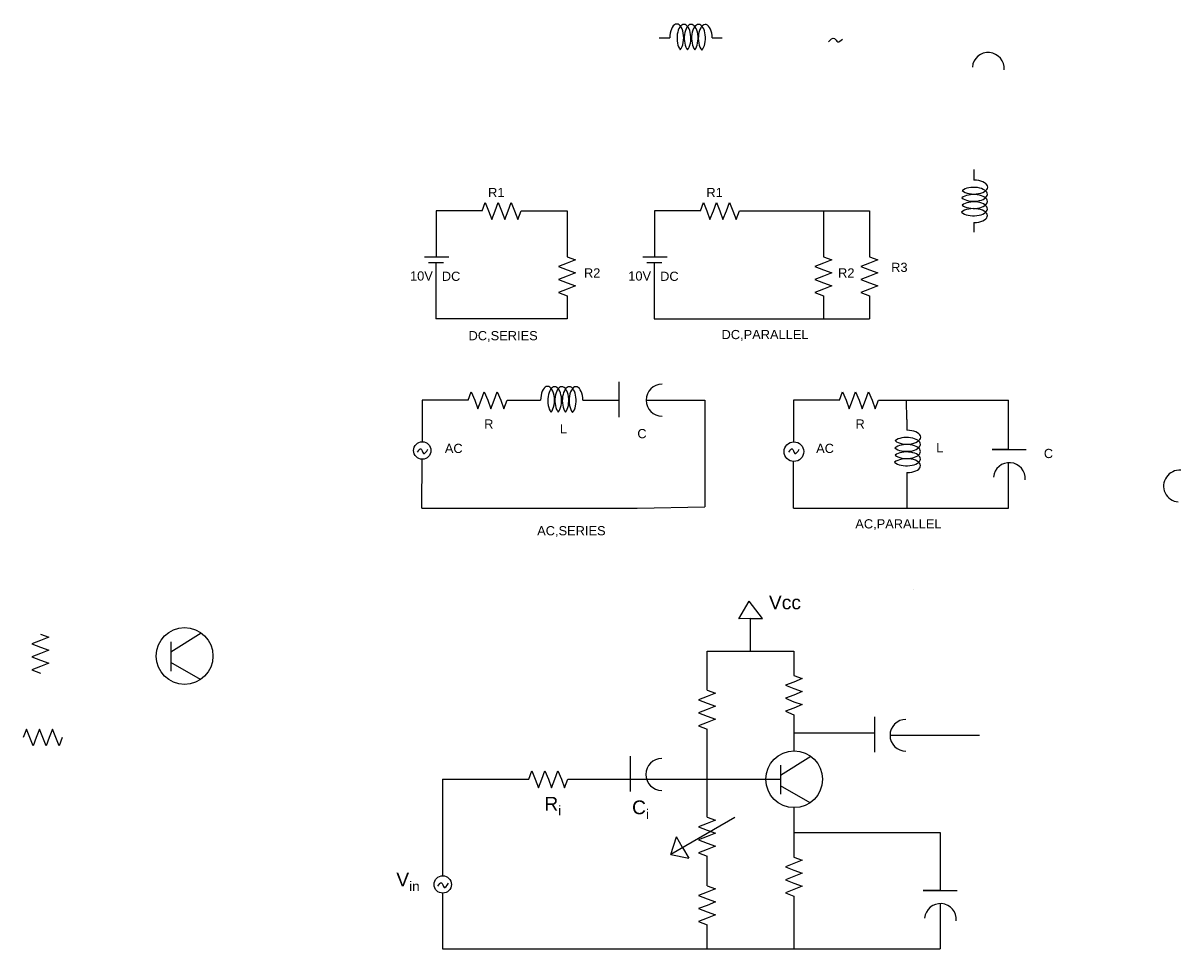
# Model space of a CAD drawing. Header units: inches. Extents: x 2770 to 5577, y 1974 to 3983.
# Tile 1 of 2: x 2770 to 2795, y 1974 to 1994. Entities that reach past the tile are written whole.
import ezdxf

# ---------------------------------------------------------------- set-up
doc = ezdxf.new("R2010")
doc.units = ezdxf.units.IN
doc.styles.get("Standard").update_dxf_attribs({"font": 'Arial.ttf'})

msp = doc.modelspace()

# ---------------------------------------------------------------- linework, layer by layer
for p, q in [((2784.093, 1993.478), (2784.327, 1993.478)), ((2785.248, 1993.478), (2785.463, 1993.478)), ((2790.949, 1990.612), (2790.949, 1990.378)), ((2780.239, 1989.709), (2779.239, 1989.709)), ((2779.239, 1989.709), (2779.239, 1989.709)), ((2779.239, 1989.709), (2779.239, 1988.709)), ((2780.239, 1989.709), (2780.304, 1989.891)), ((2780.304, 1989.891), (2780.38, 1989.709)), ((2780.38, 1989.709), (2780.447, 1989.523)), ((2780.447, 1989.523), (2780.523, 1989.709)), ((2780.523, 1989.709), (2780.588, 1989.891)), ((2780.588, 1989.891), (2780.663, 1989.709)), ((2780.663, 1989.709), (2780.73, 1989.523)), ((2780.73, 1989.523), (2780.806, 1989.709)), ((2780.806, 1989.709), (2780.871, 1989.891)), ((2780.871, 1989.891), (2780.947, 1989.709)), ((2780.947, 1989.709), (2781.014, 1989.523)), ((2781.014, 1989.523), (2781.09, 1989.709)), ((2781.09, 1989.709), (2782.09, 1989.709)), ((2782.09, 1989.709), (2782.09, 1989.709)), ((2782.09, 1989.709), (2782.09, 1988.709)), ((2784.993, 1989.709), (2783.993, 1989.709)), ((2783.993, 1989.709), (2783.993, 1989.709)), ((2783.993, 1989.709), (2783.993, 1988.709)), ((2784.993, 1989.709), (2785.058, 1989.891)), ((2785.058, 1989.891), (2785.133, 1989.709)), ((2785.133, 1989.709), (2785.201, 1989.523)), ((2785.201, 1989.523), (2785.276, 1989.709)), ((2785.276, 1989.709), (2785.341, 1989.891)), ((2785.341, 1989.891), (2785.417, 1989.709)), ((2785.417, 1989.709), (2785.484, 1989.523)), ((2785.484, 1989.523), (2785.56, 1989.709)), ((2785.56, 1989.709), (2785.625, 1989.891)), ((2785.625, 1989.891), (2785.7, 1989.709)), ((2785.7, 1989.709), (2785.768, 1989.523)), ((2785.768, 1989.523), (2785.843, 1989.709)), ((2785.843, 1989.709), (2787.671, 1989.709)), ((2787.671, 1989.709), (2788.671, 1989.709)), ((2787.671, 1989.709), (2787.671, 1988.709)), ((2788.671, 1989.709), (2788.671, 1989.709)), ((2788.671, 1989.709), (2788.671, 1988.709)), ((2790.949, 1989.457), (2790.949, 1989.243)), ((2778.983, 1988.709), (2779.512, 1988.709)), ((2779.239, 1988.709), (2779.239, 1988.709)), ((2779.512, 1988.709), (2779.512, 1988.709)), ((2782.09, 1988.709), (2782.09, 1988.709)), ((2782.09, 1988.709), (2782.272, 1988.644)), ((2783.736, 1988.709), (2784.265, 1988.709)), ((2783.993, 1988.709), (2783.993, 1988.709)), ((2784.265, 1988.709), (2784.265, 1988.709)), ((2787.671, 1988.709), (2787.671, 1988.709)), ((2787.671, 1988.709), (2787.853, 1988.644)), ((2788.671, 1988.709), (2788.671, 1988.709)), ((2788.671, 1988.709), (2788.853, 1988.644)), ((2779.069, 1988.585), (2779.395, 1988.585)), ((2779.232, 1988.585), (2779.232, 1987.358)), ((2782.09, 1988.569), (2781.903, 1988.501)), ((2781.903, 1988.501), (2782.09, 1988.425)), ((2782.272, 1988.644), (2782.09, 1988.569)), ((2782.09, 1988.425), (2782.272, 1988.36)), ((2783.822, 1988.585), (2784.149, 1988.585)), ((2783.986, 1988.585), (2783.986, 1987.358)), ((2787.671, 1988.569), (2787.485, 1988.501)), ((2787.485, 1988.501), (2787.671, 1988.425)), ((2787.853, 1988.644), (2787.671, 1988.569)), ((2787.671, 1988.425), (2787.853, 1988.36)), ((2788.671, 1988.569), (2788.485, 1988.501)), ((2788.485, 1988.501), (2788.671, 1988.425)), ((2788.853, 1988.644), (2788.671, 1988.569)), ((2788.671, 1988.425), (2788.853, 1988.36)), ((2782.09, 1988.285), (2781.903, 1988.218)), ((2781.903, 1988.218), (2782.09, 1988.142)), ((2782.272, 1988.36), (2782.09, 1988.285)), ((2787.671, 1988.285), (2787.485, 1988.218)), ((2787.485, 1988.218), (2787.671, 1988.142)), ((2787.853, 1988.36), (2787.671, 1988.285)), ((2788.671, 1988.285), (2788.485, 1988.218)), ((2788.485, 1988.218), (2788.671, 1988.142)), ((2788.853, 1988.36), (2788.671, 1988.285)), ((2782.09, 1988.002), (2781.903, 1987.934)), ((2781.903, 1987.934), (2782.09, 1987.858)), ((2782.09, 1988.142), (2782.272, 1988.077)), ((2782.272, 1988.077), (2782.09, 1988.002)), ((2787.671, 1988.002), (2787.485, 1987.934)), ((2787.485, 1987.934), (2787.671, 1987.858)), ((2787.671, 1988.142), (2787.853, 1988.077)), ((2787.853, 1988.077), (2787.671, 1988.002)), ((2788.671, 1988.002), (2788.485, 1987.934)), ((2788.485, 1987.934), (2788.671, 1987.858)), ((2788.671, 1988.142), (2788.853, 1988.077)), ((2788.853, 1988.077), (2788.671, 1988.002)), ((2782.09, 1987.858), (2782.09, 1987.358)), ((2787.671, 1987.858), (2787.671, 1987.358)), ((2788.671, 1987.858), (2788.671, 1987.358)), ((2782.09, 1987.358), (2779.232, 1987.358)), ((2782.09, 1987.358), (2782.09, 1987.358)), ((2783.986, 1987.358), (2788.671, 1987.358)), ((2788.671, 1987.358), (2788.671, 1987.358)), ((2783.226, 1985.218), (2783.226, 1985.986)), ((2783.226, 1985.986), (2783.226, 1985.986)), ((2779.936, 1985.588), (2780.001, 1985.77)), ((2780.001, 1985.77), (2780.077, 1985.588)), ((2780.22, 1985.588), (2780.285, 1985.77)), ((2780.285, 1985.77), (2780.36, 1985.588)), ((2780.503, 1985.588), (2780.568, 1985.77)), ((2780.568, 1985.77), (2780.644, 1985.588)), ((2788.023, 1985.588), (2788.088, 1985.77)), ((2788.088, 1985.77), (2788.164, 1985.588)), ((2788.307, 1985.588), (2788.372, 1985.77)), ((2788.372, 1985.77), (2788.447, 1985.588)), ((2788.59, 1985.588), (2788.655, 1985.77)), ((2788.655, 1985.77), (2788.731, 1985.588)), ((2779.936, 1985.588), (2778.936, 1985.588)), ((2778.936, 1985.588), (2778.936, 1985.588)), ((2778.936, 1985.588), (2778.936, 1984.681)), ((2780.077, 1985.588), (2780.144, 1985.401)), ((2780.144, 1985.401), (2780.22, 1985.588)), ((2780.36, 1985.588), (2780.428, 1985.401)), ((2780.428, 1985.401), (2780.503, 1985.588)), ((2780.644, 1985.588), (2780.711, 1985.401)), ((2780.711, 1985.401), (2780.787, 1985.588)), ((2780.787, 1985.588), (2781.301, 1985.588)), ((2781.278, 1985.588), (2781.512, 1985.588)), ((2782.433, 1985.588), (2782.647, 1985.588)), ((2782.647, 1985.588), (2783.226, 1985.588)), ((2783.813, 1985.588), (2785.092, 1985.588)), ((2785.092, 1985.588), (2785.092, 1983.262)), ((2788.023, 1985.588), (2787.023, 1985.588)), ((2787.023, 1985.588), (2787.023, 1985.588)), ((2787.023, 1985.588), (2787.023, 1984.681)), ((2788.164, 1985.588), (2788.231, 1985.401)), ((2788.231, 1985.401), (2788.307, 1985.588)), ((2788.447, 1985.588), (2788.514, 1985.401)), ((2788.514, 1985.401), (2788.59, 1985.588)), ((2788.731, 1985.588), (2788.798, 1985.401)), ((2788.798, 1985.401), (2788.874, 1985.588)), ((2788.874, 1985.588), (2789.388, 1985.588)), ((2789.364, 1985.588), (2789.598, 1985.588)), ((2789.49, 1985.167), (2789.481, 1985.588)), ((2789.598, 1985.588), (2791.486, 1985.588)), ((2791.486, 1985.588), (2791.701, 1985.588)), ((2791.701, 1984.511), (2791.701, 1985.588)), ((2789.49, 1985.167), (2789.49, 1984.933)), ((2791.701, 1984.511), (2791.344, 1984.511)), ((2791.344, 1984.511), (2792.085, 1984.511)), ((2778.929, 1983.237), (2778.935, 1984.302)), ((2787.016, 1983.237), (2787.021, 1984.252)), ((2791.701, 1983.237), (2791.701, 1984.228)), ((2789.49, 1984.011), (2789.49, 1983.797)), ((2789.49, 1983.797), (2789.49, 1983.237)), ((2778.929, 1983.237), (2783.614, 1983.237)), ((2783.614, 1983.237), (2785.092, 1983.262)), ((2787.016, 1983.237), (2791.701, 1983.237)), ((2789.628, 1981.475), (2789.628, 1981.475)), ((2785.83, 1980.827), (2786.051, 1981.209)), ((2786.343, 1980.834), (2786.051, 1981.209)), ((2786.089, 1980.835), (2785.83, 1980.827)), ((2786.084, 1980.122), (2786.084, 1980.834)), ((2786.084, 1980.834), (2786.343, 1980.834)), ((2770.619, 1980.352), (2770.433, 1980.285)), ((2770.619, 1980.492), (2770.801, 1980.427)), ((2770.801, 1980.427), (2770.619, 1980.352)), ((2773.46, 1980.108), (2774.118, 1980.518)), ((2770.433, 1980.285), (2770.619, 1980.209)), ((2770.619, 1980.209), (2770.801, 1980.144)), ((2770.801, 1980.144), (2770.619, 1980.069)), ((2773.46, 1980.327), (2773.46, 1979.69)), ((2785.139, 1979.273), (2785.139, 1980.122)), ((2785.139, 1980.122), (2787.029, 1980.122)), ((2787.029, 1980.122), (2787.029, 1979.589)), ((2770.619, 1980.069), (2770.433, 1980.001)), ((2770.433, 1980.001), (2770.619, 1979.925)), ((2770.619, 1979.925), (2770.801, 1979.86)), ((2770.801, 1979.86), (2770.619, 1979.785)), ((2774.103, 1979.503), (2773.46, 1979.874)), ((2770.619, 1979.785), (2770.433, 1979.718)), ((2770.433, 1979.718), (2770.619, 1979.642)), ((2787.029, 1979.589), (2787.211, 1979.524)), ((2787.029, 1979.449), (2786.842, 1979.382)), ((2786.842, 1979.382), (2787.029, 1979.306)), ((2787.211, 1979.524), (2787.029, 1979.449)), ((2785.139, 1979.132), (2784.952, 1979.065)), ((2785.139, 1979.273), (2785.321, 1979.208)), ((2785.321, 1979.208), (2785.139, 1979.132)), ((2787.029, 1979.165), (2786.842, 1979.098)), ((2786.842, 1979.098), (2787.029, 1979.022)), ((2787.029, 1979.306), (2787.211, 1979.241)), ((2787.211, 1979.241), (2787.029, 1979.165)), ((2784.952, 1979.065), (2785.139, 1978.989)), ((2785.139, 1978.849), (2784.952, 1978.782)), ((2785.139, 1978.989), (2785.321, 1978.924)), ((2785.321, 1978.924), (2785.139, 1978.849)), ((2787.029, 1978.882), (2786.842, 1978.815)), ((2787.029, 1979.022), (2787.211, 1978.957)), ((2787.211, 1978.957), (2787.029, 1978.882)), ((2784.952, 1978.782), (2785.139, 1978.706)), ((2785.139, 1978.706), (2785.321, 1978.641)), ((2785.321, 1978.641), (2785.139, 1978.565)), ((2786.842, 1978.815), (2787.029, 1978.739)), ((2787.029, 1978.739), (2787.029, 1977.949)), ((2788.789, 1977.921), (2788.789, 1978.69)), ((2788.789, 1978.69), (2788.789, 1978.69)), ((2770.319, 1978.426), (2770.244, 1978.24)), ((2770.387, 1978.24), (2770.319, 1978.426)), ((2770.603, 1978.426), (2770.527, 1978.24)), ((2770.67, 1978.24), (2770.603, 1978.426)), ((2770.886, 1978.426), (2770.811, 1978.24)), ((2770.954, 1978.24), (2770.886, 1978.426)), ((2785.139, 1978.565), (2784.952, 1978.498)), ((2784.952, 1978.498), (2785.139, 1978.422)), ((2785.139, 1976.508), (2785.139, 1978.422)), ((2787.029, 1978.344), (2788.789, 1978.344)), ((2770.462, 1978.058), (2770.387, 1978.24)), ((2770.527, 1978.24), (2770.462, 1978.058)), ((2770.746, 1978.058), (2770.67, 1978.24)), ((2770.811, 1978.24), (2770.746, 1978.058)), ((2771.029, 1978.058), (2770.954, 1978.24)), ((2771.094, 1978.24), (2771.029, 1978.058)), ((2789.121, 1978.291), (2791.072, 1978.291)), ((2783.471, 1977.067), (2783.471, 1977.836)), ((2783.471, 1977.836), (2783.471, 1977.836)), ((2786.736, 1977.423), (2787.394, 1977.834)), ((2786.736, 1977.642), (2786.736, 1977.005)), ((2779.373, 1977.332), (2779.373, 1975.23)), ((2779.373, 1977.332), (2781.257, 1977.332)), ((2781.257, 1977.332), (2781.322, 1977.514)), ((2781.322, 1977.514), (2781.397, 1977.332)), ((2781.397, 1977.332), (2781.464, 1977.145)), ((2781.464, 1977.145), (2781.54, 1977.332)), ((2781.54, 1977.332), (2781.605, 1977.514)), ((2781.605, 1977.514), (2781.681, 1977.332)), ((2781.681, 1977.332), (2781.748, 1977.145)), ((2781.748, 1977.145), (2781.824, 1977.332)), ((2781.824, 1977.332), (2781.889, 1977.514)), ((2781.889, 1977.514), (2781.964, 1977.332)), ((2781.964, 1977.332), (2782.031, 1977.145)), ((2782.031, 1977.145), (2782.107, 1977.332)), ((2782.107, 1977.332), (2783.471, 1977.332)), ((2783.471, 1977.332), (2786.736, 1977.332)), ((2787.379, 1976.819), (2786.736, 1977.19)), ((2787.029, 1976.714), (2787.029, 1975.637)), ((2785.742, 1976.502), (2784.348, 1975.697)), ((2785.139, 1976.367), (2784.952, 1976.3)), ((2785.139, 1976.508), (2785.321, 1976.443)), ((2785.321, 1976.443), (2785.139, 1976.367)), ((2784.348, 1975.697), (2784.471, 1976.076)), ((2784.604, 1975.845), (2784.471, 1976.076)), ((2784.604, 1975.845), (2784.471, 1976.076)), ((2784.952, 1976.3), (2785.139, 1976.224)), ((2785.139, 1976.084), (2784.952, 1976.017)), ((2785.139, 1976.224), (2785.321, 1976.159)), ((2785.321, 1976.159), (2785.139, 1976.084)), ((2787.029, 1976.175), (2790.216, 1976.175)), ((2790.216, 1976.175), (2790.216, 1974.907)), ((2784.604, 1975.845), (2784.737, 1975.615)), ((2784.952, 1976.017), (2785.139, 1975.941)), ((2785.139, 1975.941), (2785.321, 1975.876)), ((2785.321, 1975.876), (2785.139, 1975.8)), ((2784.348, 1975.697), (2784.737, 1975.615)), ((2784.737, 1975.615), (2784.737, 1975.615)), ((2785.139, 1975.8), (2784.952, 1975.733)), ((2784.952, 1975.733), (2785.139, 1975.657)), ((2785.139, 1975.011), (2785.139, 1975.657)), ((2787.029, 1975.637), (2787.211, 1975.572)), ((2787.211, 1975.572), (2787.029, 1975.496)), ((2787.029, 1975.496), (2786.842, 1975.429)), ((2786.842, 1975.429), (2787.029, 1975.353)), ((2787.029, 1975.353), (2787.211, 1975.288)), ((2787.029, 1975.213), (2786.842, 1975.146)), ((2786.842, 1975.146), (2787.029, 1975.07)), ((2787.211, 1975.288), (2787.029, 1975.213)), ((2787.029, 1975.07), (2787.211, 1975.005)), ((2779.373, 1974.852), (2779.373, 1973.639)), ((2785.139, 1974.871), (2784.952, 1974.804)), ((2784.952, 1974.804), (2785.139, 1974.728)), ((2785.139, 1975.011), (2785.321, 1974.946)), ((2785.321, 1974.946), (2785.139, 1974.871)), ((2787.029, 1974.929), (2786.842, 1974.862)), ((2786.842, 1974.862), (2787.029, 1974.786)), ((2787.211, 1975.005), (2787.029, 1974.929)), ((2790.203, 1974.907), (2789.845, 1974.907)), ((2789.845, 1974.907), (2790.586, 1974.907)), ((2785.139, 1974.587), (2784.952, 1974.52)), ((2785.139, 1974.728), (2785.321, 1974.663)), ((2785.321, 1974.663), (2785.139, 1974.587)), ((2787.029, 1974.786), (2787.029, 1973.639)), ((2790.216, 1974.624), (2790.216, 1973.639)), ((2784.952, 1974.52), (2785.139, 1974.444)), ((2785.139, 1974.304), (2784.952, 1974.237)), ((2785.139, 1974.444), (2785.321, 1974.379)), ((2785.321, 1974.379), (2785.139, 1974.304)), ((2784.952, 1974.237), (2785.139, 1974.161)), ((2785.139, 1973.639), (2785.139, 1974.161)), ((2779.373, 1973.639), (2785.139, 1973.639)), ((2785.139, 1973.639), (2788.653, 1973.639)), ((2788.653, 1973.639), (2790.216, 1973.639))]:
    msp.add_line(p, q)
for centre, radius in [((2778.936, 1984.492), 0.189), ((2787.028, 1984.467), 0.214), ((2778.936, 1984.302), 0.00102), ((2773.758, 1980.016), 0.618), ((2787.034, 1977.332), 0.618), ((2779.382, 1975.041), 0.189), ((2779.382, 1974.851), 0.00102)]:
    msp.add_circle(centre, radius)
for centre, start, end in [((2791.26, 1992.813), 355.0989, 175.0989), ((2784.159, 1985.588), 90, 270), ((2791.718, 1983.882), 355.0989, 175.0989), ((2795.425, 1983.716), 85.0989, 265.0989), ((2789.467, 1978.291), 90, 270), ((2784.149, 1977.437), 90, 270), ((2790.22, 1974.279), 355.0989, 175.0989)]:
    msp.add_arc(centre, 0.346, start, end)
for centre, major_axis, start_param, end_param in [((2784.478, 1993.478), (0, 0.3), 3.665535, 7.853982), ((2784.634, 1993.471), (0, 0.3), 3.683746, 8.861801), ((2784.79, 1993.471), (0, 0.3), 3.702849, 8.882625), ((2784.951, 1993.471), (0, 0.3), 3.646636, 8.863521), ((2785.097, 1993.471), (0, 0.3), 4.732574, 8.919734), ((2790.943, 1990.071), (0.3, 0), 3.683746, 8.861801), ((2790.949, 1990.227), (0.3, 0), 3.665535, 7.853982), ((2790.943, 1989.915), (0.3, 0), 3.702849, 8.882625), ((2790.943, 1989.754), (0.3, 0), 3.646636, 8.863521), ((2790.943, 1989.608), (0.3, 0), 4.732574, 8.919734), ((2781.663, 1985.588), (0, 0.3), 3.665535, 7.853982), ((2782.282, 1985.581), (0, 0.3), 4.732574, 8.919734), ((2781.819, 1985.581), (0, 0.3), 3.683746, 8.861801), ((2781.975, 1985.581), (0, 0.3), 3.702849, 8.882625), ((2782.136, 1985.581), (0, 0.3), 3.646636, 8.863521), ((2789.49, 1984.782), (0.3, 0), 3.665535, 7.853982), ((2789.484, 1984.625), (0.3, 0), 3.683746, 8.861801), ((2789.484, 1984.469), (0.3, 0), 3.702849, 8.882625), ((2789.484, 1984.309), (0.3, 0), 3.646636, 8.863521), ((2789.484, 1984.162), (0.3, 0), 4.732574, 8.919734)]:
    msp.add_ellipse(centre, major_axis=major_axis, ratio=0.503628, start_param=start_param, end_param=end_param)
for points in [[(2787.779, 1993.389), (2787.912, 1993.465), (2787.983, 1993.394), (2788.083, 1993.452)], [(2778.829, 1984.456), (2778.905, 1984.531), (2778.964, 1984.428), (2779.057, 1984.521)], [(2786.916, 1984.456), (2786.991, 1984.531), (2787.051, 1984.428), (2787.144, 1984.521)], [(2779.275, 1975.005), (2779.351, 1975.08), (2779.41, 1974.977), (2779.503, 1975.07)]]:
    msp.add_spline(points, degree=3)

# ---------------------------------------------------------------- texts
at = {"attachment_point": 1}
for s, width, heights, insert, char_height in [('R1', 0.47234, [0], (2780.368, 1990.21), 0.2), ('R1', 0.47234, [0], (2785.122, 1990.21), 0.2), ('R2', 0.31747, [0.201], (2782.456, 1988.459), 0.2), ('R2', 0.31747, [0.201], (2787.99, 1988.459), 0.2), ('\\pxqc;R3', 0.51471, [0], (2789.067, 1988.58), 0.2), ('10V', 0.34808, [0], (2778.668, 1988.393), 0.2), ('DC', 0.45084, [0], (2779.361, 1988.386), 0.2), ('10V', 0.34808, [0], (2783.421, 1988.393), 0.2), ('DC', 0.45084, [0], (2784.115, 1988.386), 0.2), ('\\pxqc;DC,SERIES', 2.61601, [0], (2779.388, 1987.093), 0.2), ('\\pxqc;DC,PARALLEL', 3.6692, [0], (2784.565, 1987.117), 0.2), ('\\pxqc;R', 0.49747, [0], (2780.135, 1985.169), 0.2), ('\\pxqc;R', 0.49747, [0], (2788.222, 1985.169), 0.2), ('\\pxqc;L', 0.51985, [0], (2781.748, 1985.064), 0.2), ('\\pxqc;C', 0.67277, [0], (2783.383, 1984.959), 0.2), ('\\pxqc;AC', 0.64718, [0], (2779.297, 1984.638), 0.2), ('\\pxqc;AC', 0.64718, [0], (2787.383, 1984.638), 0.2), ('\\pxqc;L', 0.85267, [0], (2789.778, 1984.655), 0.2), ('C', 0.67048, [0], (2792.471, 1984.527), 0.2), ('\\pxqc;AC,PARALLEL', 3.64905, [0], (2787.48, 1982.995), 0.2), ('\\pxqc;AC,SERIES', 3.81923, [0], (2780.273, 1982.845), 0.2), ('Vcc', 1.08187, [0], (2786.484, 1981.334), 0.3), ('\\A1;\\pxqc;R{\\H0.7x;\\S^ i;}', 0.68876, [0], (2781.433, 1976.949), 0.3), ('\\A1;C{\\H0.7x;\\S^ i;}', 0.54165, [0], (2783.504, 1976.871), 0.3), ('\\A1;\\pxqc;V{\\H0.7x;\\S^ in;}', 0.95061, [0], (2778.148, 1975.299), 0.3)]:
    msp.add_mtext_dynamic_manual_height_columns(s, width=width, gutter_width=12.5, heights=heights, dxfattribs=dict(at, insert=insert, char_height=char_height))

doc.saveas('drawing.dxf')
